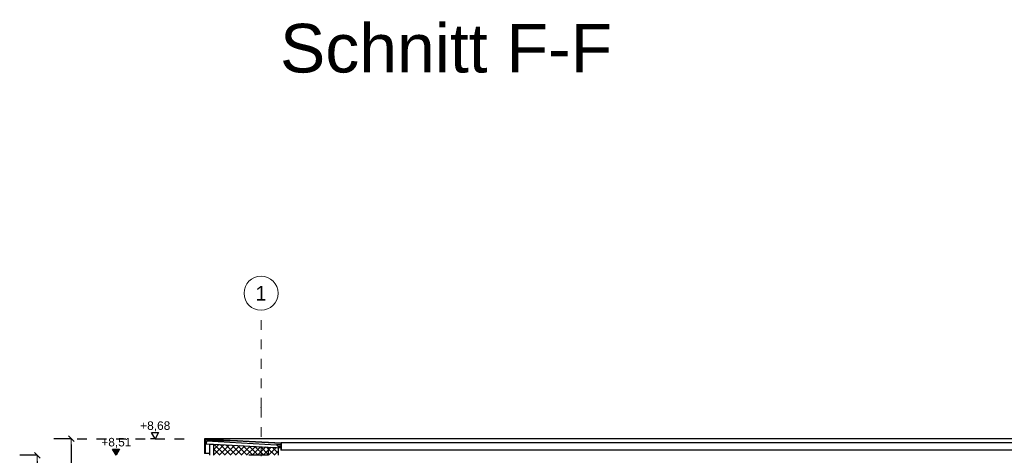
# Model space of a CAD drawing. Header units: metres. Extents: x -12 to 57.2, y -22.2 to 2.8.
# Tile 29 of 126: x -2.5 to 7.6, y -1.7 to 2.8. Entities that reach past the tile are written whole.
import ezdxf
from ezdxf.enums import TextEntityAlignment as Align

# ---------------------------------------------------------------- set-up
doc = ezdxf.new("R2010")
doc.units = ezdxf.units.M
doc.header["$LTSCALE"] = 0.4
doc.header["$MEASUREMENT"] = 0
doc.linetypes.add('Raster', pattern=[0.2, 0.1, -0.05, 0, -0.05])
doc.linetypes.add('Strichlinie eng', pattern=[0.115, 0.075, -0.04])
doc.layers.get('0').update_dxf_attribs({"color": 8, "lineweight": 9})
doc.layers.get('Defpoints').update_dxf_attribs({"color": 8, "lineweight": 9})
for name, color, linetype in [('Neubau__ GHIW- Attika Fassade', 8, 'Continuous'), ('Neubau_R-Konstruktionsraster gross', 33, 'Continuous'), ('Neubau_T-Bemaßung', 8, 'Continuous')]:
    doc.layers.add(name, color=color, linetype=linetype)
doc.styles.add('ERSTELLTER_STIL_1', font='txt')
doc.styles.add('ERSTELLTER_STIL_2', font='arial.ttf')
doc.dimstyles.new('ERSTELLTER_STIL__1', dxfattribs={"dimtxt": 0.0875, "dimasz": 0.059375, "dimexe": 0.18, "dimexo": 0.0625, "dimgap": 0, "dimtad": 1, "dimzin": 0, "dimdsep": 46, "dimtxsty": 'ERSTELLTER_STIL_2', "dimblk": 'ARROWHEAD_6', "dimblk1": 'ARROWHEAD_6', "dimblk2": 'ARROWHEAD_6', "dimcen": 0.09, "dimclrd": 7, "dimclre": 7, "dimclrt": 7, "dimazin": 0, "dimtfac": 1, "dimtdec": 4, "dimtmove": 0, "dimatfit": 3, "dimfxl": 1, "dimtolj": 1, "dimtzin": 0, "dimarcsym": 0})
pattern_1 = [(135, (-2907.6834, -10.175), (0.02828427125, 0.02828427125), []), (225, (-2907.6834, -10.175), (-0.02828427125, 0.02828427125), [])]

# ---------------------------------------------------------------- blocks, each defined once
blk = doc.blocks.new('ARROWHEAD_6')
at = {"color": 0, "linetype": 'Continuous', "lineweight": 0}
for p, q in [((0, 0), (-1, 0)), ((-0.5, -0.5), (0.5, 0.5))]:
    blk.add_line(p, q, dxfattribs=at)
blk = doc.blocks.new('*D616')
at = {"layer": 'Defpoints', "color": 0, "linetype": 'Continuous', "transparency": 16777216}
for p in [(-1.951, -1.495), (-1.89, -1.495), (-0.44, -10.195)]:
    blk.add_point(p, dxfattribs=at)
at = {"layer": 'Neubau_T-Bemaßung', "linetype": 'Continuous', "lineweight": -2, "transparency": 16777216}
for p, q in [((-1.953, -1.495), (-2.131, -1.495)), ((-1.951, -1.554), (-1.951, -5.735)), ((-1.951, -10.136), (-1.951, -5.962)), ((-0.502, -10.195), (-2.131, -10.195))]:
    blk.add_line(p, q, dxfattribs=at)
at = {"layer": 'Neubau_T-Bemaßung', "linetype": 'Continuous', "lineweight": -2, "transparency": 16777216, "xscale": 0.059375, "yscale": 0.059375, "zscale": 0.059375}
for p, rotation in [((-1.951, -1.495), 90), ((-1.951, -10.195), 270)]:
    blk.add_blockref('ARROWHEAD_6', p, dxfattribs=dict(at, rotation=rotation))
at = {"layer": 'Neubau_T-Bemaßung', "linetype": 'Continuous', "transparency": 16777216, "insert": (-1.951, -5.848), "char_height": 0.0875, "attachment_point": 5, "rotation": 90, "style": 'ERSTELLTER_STIL_2'}
blk.add_mtext('\\A1;8.70', dxfattribs=at)
blk = doc.blocks.new('*D624')
at = {"layer": 'Defpoints', "color": 0, "linetype": 'Continuous', "transparency": 16777216}
for p in [(-2.301, -1.665), (-2.24, -1.665), (-2.24, -2.395)]:
    blk.add_point(p, dxfattribs=at)
at = {"layer": 'Neubau_T-Bemaßung', "linetype": 'Continuous', "lineweight": -2, "transparency": 16777216}
for p, q in [((-2.303, -1.665), (-2.481, -1.665)), ((-2.301, -1.724), (-2.301, -1.917)), ((-2.301, -2.336), (-2.301, -2.144)), ((-2.303, -2.395), (-2.481, -2.395))]:
    blk.add_line(p, q, dxfattribs=at)
at = {"layer": 'Neubau_T-Bemaßung', "linetype": 'Continuous', "lineweight": -2, "transparency": 16777216, "xscale": 0.059375, "yscale": 0.059375, "zscale": 0.059375}
for p, rotation in [((-2.301, -1.665), 90), ((-2.301, -2.395), 270)]:
    blk.add_blockref('ARROWHEAD_6', p, dxfattribs=dict(at, rotation=rotation))
at = {"layer": 'Neubau_T-Bemaßung', "linetype": 'Continuous', "transparency": 16777216, "insert": (-2.301, -2.03), "char_height": 0.0875, "attachment_point": 5, "rotation": 90, "style": 'ERSTELLTER_STIL_2'}
blk.add_mtext('\\A1;0.73', dxfattribs=at)

msp = doc.modelspace()

# ---------------------------------------------------------------- hatches: boundary and pattern name
at = {"layer": 'Neubau__ GHIW- Attika Fassade', "linetype": 'Continuous'}
msp.add_hatch(color=256, dxfattribs=at).paths.add_polyline_path([(0.208, -1.537), (-0.58, -1.495), (-0.58, -1.645), (-0.575, -1.645), (-0.575, -1.5), (0.203, -1.542), (0.203, -1.612), (0.208, -1.612)])
h = msp.add_hatch(dxfattribs=at)
h.set_pattern_fill('DÄMMUNG__HART_1_0002', color=256, style=0, pattern_type=2)
h.set_pattern_definition(pattern_1)
h.paths.add_polyline_path([(-0.49, -1.552), (-0.49, -1.665), (0.075, -1.665), (0.075, -1.581)])
h = msp.add_hatch(dxfattribs=at)
h.set_pattern_fill('DÄMMUNG__HART_1_0002', color=256, style=0, pattern_type=2)
h.set_pattern_definition(pattern_1)
h.paths.add_polyline_path([(0.158, -1.586), (0.075, -1.581), (0.075, -1.665), (0.175, -1.665), (0.175, -1.588)])
at = {"layer": 'Neubau_T-Bemaßung', "linetype": 'Continuous'}
msp.add_hatch(color=256, dxfattribs=at).paths.add_polyline_path([(-1.49, -1.665), (-1.454, -1.603), (-1.526, -1.603)])

# ---------------------------------------------------------------- linework, layer by layer
at = {"layer": 'Neubau__ GHIW- Attika Fassade', "linetype": 'Continuous'}
for p, q in [((45.81, -1.495), (-0.58, -1.495)), ((-0.58, -1.495), (0.208, -1.537)), ((-0.58, -1.495), (-0.58, -1.645)), ((-0.575, -1.5), (-0.575, -1.645)), ((-0.575, -1.5), (0.203, -1.542)), ((-0.562, -1.518), (-0.564, -1.548)), ((-0.241, -1.518), (-0.562, -1.518)), ((-0.562, -1.518), (0.159, -1.556)), ((-0.564, -1.548), (-0.53, -1.55)), ((-0.53, -1.55), (-0.53, -1.665)), ((-0.49, -1.552), (-0.49, -1.665)), ((0.075, -1.581), (0.075, -1.665)), ((0.158, -1.586), (0.175, -1.588)), ((0.158, -1.586), (0.175, -1.587)), ((0.203, -1.556), (0.159, -1.556)), ((0.159, -1.556), (0.175, -1.573)), ((0.203, -1.573), (0.175, -1.573)), ((0.175, -1.573), (0.175, -1.587)), ((0.203, -1.587), (0.175, -1.587)), ((0.203, -1.588), (0.175, -1.588)), ((0.175, -1.588), (0.175, -1.665)), ((0.203, -1.542), (0.203, -1.612)), ((0.208, -1.612), (0.203, -1.612)), ((45.022, -1.537), (0.208, -1.537)), ((0.208, -1.537), (0.208, -1.612)), ((45.022, -1.612), (0.208, -1.612)), ((-0.575, -1.645), (-0.58, -1.645)), ((-0.53, -1.645), (-0.575, -1.645)), ((0.075, -1.665), (-0.125, -1.665))]:
    msp.add_line(p, q, dxfattribs=at)
at = {"layer": 'Neubau__ GHIW- Attika Fassade', "linetype": 'Continuous', "flags": 128}
msp.add_lwpolyline([(-0.53, -1.55), (-0.49, -1.552), (0.075, -1.581), (0.158, -1.586)], dxfattribs=at)
at = {"layer": 'Neubau_R-Konstruktionsraster gross', "linetype": 'Raster', "lineweight": 9}
for q in [(0, -0.175), (0, -15.175)]:
    msp.add_line((0, -1.175), q, dxfattribs=at)
at = {"layer": 'Neubau_R-Konstruktionsraster gross', "linetype": 'Continuous', "lineweight": 9, "flags": 128}
msp.add_lwpolyline([(0, -0.175, 1), (0, 0.175, 1)], format="xyb", close=True, dxfattribs=at)
at = {"layer": 'Neubau_R-Konstruktionsraster gross', "linetype": 'Raster', "lineweight": 9}
msp.add_point((0, -1.175), dxfattribs=at)
msp.add_point((0, -1.175), dxfattribs=at)
at = {"layer": 'Neubau_T-Bemaßung', "linetype": 'Strichlinie eng'}
msp.add_line((-1.89, -1.495), (-0.74, -1.495), dxfattribs=at)
at = {"layer": 'Neubau_T-Bemaßung', "linetype": 'Continuous'}
for p, q in [((-1.09, -1.495), (-1.137, -1.495)), ((-1.09, -1.495), (-1.126, -1.432)), ((-1.126, -1.432), (-1.054, -1.432)), ((-1.054, -1.432), (-1.09, -1.495)), ((-1.09, -1.495), (-1.043, -1.495)), ((-1.49, -1.665), (-1.526, -1.603)), ((-1.526, -1.603), (-1.454, -1.603)), ((-1.454, -1.603), (-1.49, -1.665))]:
    msp.add_line(p, q, dxfattribs=at)

# ---------------------------------------------------------------- texts
at = {"linetype": 'Continuous', "insert": (0.195, 2.769), "char_height": 0.5, "attachment_point": 1, "style": 'ERSTELLTER_STIL_2'}
msp.add_mtext_dynamic_manual_height_columns('Schnitt F-F', width=141.01421, gutter_width=5, heights=[0], dxfattribs=at)
at = {"layer": 'Neubau_R-Konstruktionsraster gross', "style": 'ERSTELLTER_STIL_1'}
msp.add_text('1', height=0.15, dxfattribs=at).set_placement((0, 0.075), align=Align.TOP_CENTER)
at = {"layer": 'Neubau_T-Bemaßung', "char_height": 0.0875, "attachment_point": 7, "style": 'ERSTELLTER_STIL_2'}
for s, insert in [('\\A1;+8,68', (-1.242, -1.42)), ('\\A1;+8,51', (-1.642, -1.59))]:
    msp.add_mtext(s, dxfattribs=dict(at, insert=insert))

# ---------------------------------------------------------------- dimensions: what is measured, and where the dimension line sits
at = {"layer": 'Neubau_T-Bemaßung', "linetype": 'Continuous'}
for base, p1, p2, picture, middle in [((-1.951, -1.495), (-0.44, -10.195), (-1.89, -1.495), '*D616', (-1.951, -5.848)), ((-2.301, -1.665), (-2.24, -2.395), (-2.24, -1.665), '*D624', (-2.301, -2.03))]:
    dim = msp.add_linear_dim(base=base, p1=p1, p2=p2, angle=90, dimstyle='ERSTELLTER_STIL__1', override={"dimclrd": 256, "dimclre": 256, "dimclrt": 256}, dxfattribs=at)
    dim.commit()
    dim.dimension.update_dxf_attribs({"geometry": picture, "text_midpoint": middle, "dimtype": 160, "text_rotation": 90})

doc.saveas('drawing.dxf')
